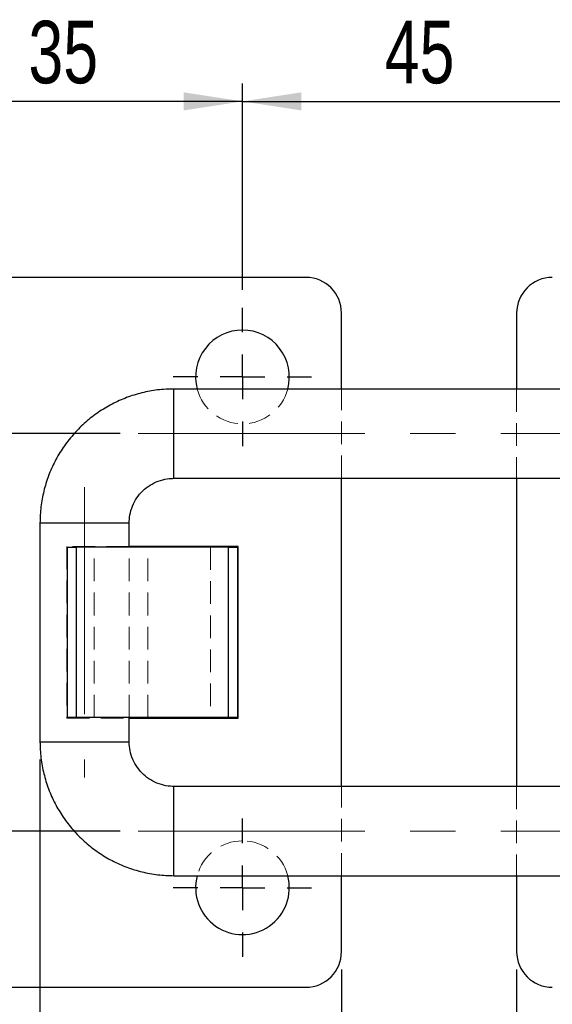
# Model space of a CAD drawing. Header units: millimetres. Extents: x 30 to 412, y 74 to 276.
# Tile 3 of 15: x 82 to 112, y 114 to 169. Entities that reach past the tile are written whole.
import ezdxf

# ---------------------------------------------------------------- set-up
doc = ezdxf.new("R2010")
doc.units = ezdxf.units.MM
doc.linetypes.add('CENTERX2', pattern=[20.32, 12.7, -2.54, 2.54, -2.54])
doc.linetypes.add('HIDDEN', pattern=[1.905, 1.27, -0.635])
doc.layers.add('FORMATO', color=179, linetype='Continuous')
doc.styles.add('SLDTEXTSTYLE0', font='TXT', dxfattribs={"width": 0.75})
doc.dimstyles.new('SLDDIMSTYLE0', dxfattribs={"dimtxt": 3.5, "dimasz": 3.302, "dimexe": 0, "dimexo": 0.0625, "dimgap": 0.875, "dimtad": 1, "dimdec": 0, "dimlfac": 2, "dimrnd": 1e-09, "dimzin": 12, "dimdsep": 46, "dimtxsty": 'SLDTEXTSTYLE0', "dimsah": 1, "dimcen": 0.09, "dimadec": 0, "dimazin": 3, "dimtfac": 1, "dimtdec": 0, "dimtofl": 0, "dimtmove": 0, "dimatfit": 3, "dimfxl": 0, "dimfrac": 2, "dimtolj": 1, "dimtzin": 12, "dimarcsym": 0})
doc.dimstyles.new('SLDDIMSTYLE1', dxfattribs={"dimtxt": 3.5, "dimasz": 3.302, "dimexe": 0, "dimexo": 0.0625, "dimgap": 0.875, "dimtad": 1, "dimdec": 0, "dimlfac": 2, "dimrnd": 1e-09, "dimzin": 12, "dimdsep": 46, "dimtxsty": 'SLDTEXTSTYLE0', "dimsah": 1, "dimcen": 0.09, "dimadec": 0, "dimazin": 3, "dimtfac": 1, "dimtofl": 0, "dimtmove": 0, "dimatfit": 3, "dimfxl": 0, "dimfrac": 2, "dimtolj": 1, "dimtzin": 12, "dimarcsym": 0})
doc.dimstyles.new('SLDDIMSTYLE3', dxfattribs={"dimtxt": 3.5, "dimasz": 3.302, "dimexe": 0, "dimexo": 0.0625, "dimgap": 0.875, "dimtad": 1, "dimdec": 3, "dimlfac": 2, "dimrnd": 1e-09, "dimzin": 12, "dimdsep": 46, "dimtxsty": 'SLDTEXTSTYLE0', "dimsah": 1, "dimcen": 0.09, "dimadec": 0, "dimazin": 3, "dimtfac": 1, "dimtdec": 3, "dimtofl": 0, "dimtmove": 0, "dimatfit": 3, "dimfxl": 0, "dimfrac": 2, "dimtolj": 1, "dimtzin": 12, "dimarcsym": 0})

# ---------------------------------------------------------------- blocks, each defined once
blk = doc.blocks.new('_D_5')
at = {"layer": 'FORMATO'}
for p, q in [((76.759, 153.968), (76.759, 165.523)), ((94.259, 153.968), (94.259, 165.523)), ((94.259, 164.523), (76.759, 164.523))]:
    blk.add_line(p, q, dxfattribs=at)
for points in [[(76.759, 164.523), (80.061, 164.015), (80.061, 165.031)], [(94.259, 164.523), (90.957, 165.031), (90.957, 164.015)]]:
    blk.add_solid(points, dxfattribs=at)
at = {"layer": 'FORMATO', "insert": (82.263, 169.035), "char_height": 3.5, "attachment_point": 1, "style": 'SLDTEXTSTYLE0'}
blk.add_mtext('35', dxfattribs=at)
blk = doc.blocks.new('_D_6')
at = {"layer": 'FORMATO'}
for p, q in [((94.259, 153.968), (94.259, 165.523)), ((116.799, 153.968), (116.799, 165.523)), ((94.259, 164.523), (116.799, 164.523))]:
    blk.add_line(p, q, dxfattribs=at)
for points in [[(94.259, 164.523), (97.561, 164.015), (97.561, 165.031)], [(116.799, 164.523), (113.497, 165.031), (113.497, 164.015)]]:
    blk.add_solid(points, dxfattribs=at)
at = {"layer": 'FORMATO', "insert": (102.232, 169.035), "char_height": 3.5, "attachment_point": 1, "style": 'SLDTEXTSTYLE0'}
blk.add_mtext('45', dxfattribs=at)
blk = doc.blocks.new('_D_8')
at = {"layer": 'FORMATO'}
for p, q in [((71.209, 115.918), (71.209, 103.918)), ((99.809, 115.918), (99.809, 103.918)), ((71.209, 104.918), (99.809, 104.918))]:
    blk.add_line(p, q, dxfattribs=at)
for points in [[(71.209, 104.918), (74.511, 104.41), (74.511, 105.426)], [(99.809, 104.918), (96.507, 105.426), (96.507, 104.41)]]:
    blk.add_solid(points, dxfattribs=at)
at = {"layer": 'FORMATO', "insert": (86.454, 109.43), "char_height": 3.5, "attachment_point": 1, "style": 'SLDTEXTSTYLE0'}
blk.add_mtext('57', dxfattribs=at)
blk = doc.blocks.new('_D_9')
at = {"layer": 'FORMATO'}
for p, q in [((109.624, 115.918), (109.624, 103.918)), ((152.574, 115.918), (152.574, 103.918)), ((109.624, 104.918), (152.574, 104.918))]:
    blk.add_line(p, q, dxfattribs=at)
for points in [[(109.624, 104.918), (112.926, 104.41), (112.926, 105.426)], [(152.574, 104.918), (149.272, 105.426), (149.272, 104.41)]]:
    blk.add_solid(points, dxfattribs=at)
at = {"layer": 'FORMATO', "insert": (129.951, 109.43), "char_height": 3.5, "attachment_point": 1, "style": 'SLDTEXTSTYLE0'}
blk.add_mtext('86', dxfattribs=at)
blk = doc.blocks.new('_D_12')
at = {"layer": 'FORMATO'}
for p, q in [((87.411, 145.918), (49.709, 145.918)), ((50.709, 145.918), (50.709, 123.668)), ((87.411, 123.668), (49.709, 123.668))]:
    blk.add_line(p, q, dxfattribs=at)
for points in [[(50.709, 145.918), (50.201, 142.616), (51.217, 142.616)], [(50.709, 123.668), (51.217, 126.97), (50.201, 126.97)]]:
    blk.add_solid(points, dxfattribs=at)
at = {"layer": 'FORMATO', "insert": (46.197, 132.553), "char_height": 3.5, "attachment_point": 1, "rotation": 90, "style": 'SLDTEXTSTYLE0'}
blk.add_mtext('45', dxfattribs=at)
blk = doc.blocks.new('_D_14')
at = {"layer": 'FORMATO'}
for p, q in [((71.209, 115.918), (71.209, 95.552)), ((152.574, 115.918), (152.574, 95.552)), ((71.209, 96.552), (152.574, 96.552))]:
    blk.add_line(p, q, dxfattribs=at)
for points in [[(71.209, 96.552), (74.511, 96.044), (74.511, 97.06)], [(152.574, 96.552), (149.272, 97.06), (149.272, 96.044)]]:
    blk.add_solid(points, dxfattribs=at)
at = {"layer": 'FORMATO', "insert": (102.464, 101.064), "char_height": 3.5, "attachment_point": 1, "style": 'SLDTEXTSTYLE0'}
blk.add_mtext('163', dxfattribs=at)
blk = doc.blocks.new('_D_15')
at = {"layer": 'FORMATO'}
for p, q in [((82.911, 127.668), (82.911, 73.918)), ((157.91, 122.668), (157.91, 73.918)), ((157.91, 74.918), (82.911, 74.918))]:
    blk.add_line(p, q, dxfattribs=at)
for points in [[(82.911, 74.918), (86.213, 74.41), (86.213, 75.426)], [(157.91, 74.918), (154.608, 75.426), (154.608, 74.41)]]:
    blk.add_solid(points, dxfattribs=at)
at = {"layer": 'FORMATO', "insert": (109.705, 79.43), "char_height": 3.5, "attachment_point": 1, "style": 'SLDTEXTSTYLE0'}
blk.add_mtext('150', dxfattribs=at)
blk = doc.blocks.new('SW_CENTERMARKSYMBOL_5')
at = {"layer": 'FORMATO', "color": 0}
for p, q in [((0, 2.5), (0, 3.875)), ((0, 0), (0, 1.25)), ((-2.5, 0), (-3.875, 0)), ((0, 0), (-1.25, 0)), ((0, 0), (0, -1.25)), ((0, 0), (1.25, 0)), ((2.5, 0), (3.875, 0)), ((0, -2.5), (0, -3.875))]:
    blk.add_line(p, q, dxfattribs=at)
blk = doc.blocks.new('SW_CENTERMARKSYMBOL_8')
at = {"layer": 'FORMATO', "color": 0}
for p, q in [((0, 2.5), (0, 3.875)), ((0, 0), (0, 1.25)), ((-2.5, 0), (-3.875, 0)), ((0, 0), (-1.25, 0)), ((0, 0), (0, -1.25)), ((0, 0), (1.25, 0)), ((2.5, 0), (3.875, 0)), ((0, -2.5), (0, -3.875))]:
    blk.add_line(p, q, dxfattribs=at)

msp = doc.modelspace()

# ---------------------------------------------------------------- linework, layer by layer
at = {"color": 7, "linetype": 'Continuous', "lineweight": 25}
for p, q in [((97.80866, 154.66809), (73.20866, 154.66809)), ((99.80866, 148.41809), (99.80866, 152.66809)), ((109.62363, 152.66809), (109.62363, 148.41809)), ((139.38552, 148.41809), (90.41061, 148.41809)), ((90.41061, 143.41809), (139.38552, 143.41809)), ((99.80866, 126.16809), (99.80866, 143.41809)), ((109.62363, 143.41809), (109.62363, 126.16809)), ((82.91063, 140.91809), (82.91063, 128.66809)), ((87.91062, 139.55559), (87.91062, 140.91809)), ((84.44616, 130.03059), (84.44616, 139.55559)), ((84.44616, 139.55559), (84.94616, 139.55559)), ((84.94616, 139.55559), (84.94616, 130.03059)), ((93.47116, 139.55559), (84.94616, 139.55559)), ((94.00866, 139.59309), (87.91062, 139.59309)), ((93.47116, 130.03059), (93.47116, 139.55559)), ((93.47116, 139.55559), (93.97116, 139.55559)), ((93.97116, 139.55559), (93.97116, 130.03059)), ((94.00866, 129.99309), (94.00866, 139.59309)), ((84.94616, 130.03059), (84.44616, 130.03059)), ((93.47116, 130.03059), (84.94616, 130.03059)), ((87.91062, 128.66809), (87.91062, 130.03059)), ((87.91062, 129.99309), (94.00866, 129.99309)), ((93.97116, 130.03059), (93.47116, 130.03059)), ((139.38552, 126.16809), (90.41061, 126.16809)), ((90.41061, 121.16809), (139.38552, 121.16809)), ((99.80866, 116.91809), (99.80866, 121.16809)), ((109.62363, 121.16809), (109.62363, 116.91809)), ((73.20866, 114.91809), (97.80866, 114.91809))]:
    msp.add_line(p, q, dxfattribs=at)
at = {"color": 7, "linetype": 'HIDDEN', "lineweight": 18}
for p, q in [((99.80866, 143.41809), (99.80866, 148.41809)), ((109.62363, 148.41809), (109.62363, 143.41809)), ((87.91062, 140.91809), (82.91063, 140.91809)), ((87.91062, 139.59309), (84.40866, 139.59309)), ((84.40866, 139.59309), (84.40866, 129.99309)), ((85.94616, 130.03059), (85.94616, 139.55559)), ((87.91062, 130.03059), (87.91062, 139.55559)), ((88.94616, 130.03059), (88.94616, 139.55559)), ((92.47116, 139.55559), (92.47116, 130.03059)), ((84.40866, 129.99309), (87.91062, 129.99309)), ((87.91062, 128.66809), (82.91063, 128.66809)), ((99.80866, 121.16809), (99.80866, 126.16809)), ((109.62363, 126.16809), (109.62363, 121.16809))]:
    msp.add_line(p, q, dxfattribs=at)
at = {"color": 8, "linetype": 'Continuous', "lineweight": 25}
for p, q in [((82.91063, 140.91809), (85.41545, 140.91809)), ((85.41545, 140.91809), (87.91062, 140.91809)), ((82.91063, 128.66809), (85.41545, 128.66809)), ((85.41545, 128.66809), (87.91062, 128.66809))]:
    msp.add_line(p, q, dxfattribs=at)
at = {"color": 7, "linetype": 'Continuous', "lineweight": 25}
for centre, radius, start, end in [((97.80866, 152.66809), 2, 0, 90), ((111.62363, 152.66809), 2, 90, 180), ((94.25866, 149.09309), 2.625, 90, 194.900597), ((94.25866, 149.09309), 2.625, 345.099403, 90), ((94.25866, 120.49309), 2.625, 165.099403, 14.900597), ((97.80866, 116.91809), 2, 270, 0), ((111.62363, 116.91809), 2, 180, 270)]:
    msp.add_arc(centre, radius, start, end, dxfattribs=at)
at = {"color": 7, "linetype": 'HIDDEN', "lineweight": 18}
for centre, radius, start, end in [((562.94134, 145.91774), 472.53734, 179.6968276, 180.303087), ((94.25866, 149.09309), 2.625, 194.900597, 345.099403), ((562.94134, 123.66845), 472.53734, 179.696913, 180.3031724), ((94.25866, 120.49309), 2.625, 90, 165.099403), ((94.25866, 120.49309), 2.625, 14.900597, 90)]:
    msp.add_arc(centre, radius, start, end, dxfattribs=at)
at = {"color": 8, "linetype": 'Continuous', "lineweight": 25}
for centre, radius, start, end in [((-281.5608, 146.44974), 371.97663, 359.91811, 0.3031879), ((-185.42655, 145.2012), 275.84292, 359.6296248, 0.1489066), ((-185.42655, 124.38498), 275.84292, 359.8510934, 0.3703752), ((-281.5608, 123.13645), 371.97663, 359.6968121, 0.08189)]:
    msp.add_arc(centre, radius, start, end, dxfattribs=at)
at = {"color": 7, "linetype": 'Continuous', "lineweight": 25}
for points, knots in [([(90.41061, 148.41809), (90.21882, 148.41371), (89.72863, 148.40251), (88.94543, 148.29077), (88.07731, 148.06496), (87.2423, 147.73564), (86.45245, 147.3096), (85.71901, 146.79235), (85.05243, 146.19142), (84.46222, 145.51532), (83.95674, 144.77372), (83.54336, 143.97716), (83.22745, 143.137), (83.01534, 142.26528), (82.92168, 141.52012), (82.91341, 141.06987), (82.91063, 140.91809)], [0, 0, 0, 0, 0.04885905, 0.12487412, 0.2009156, 0.27695708, 0.35299878, 0.42904029, 0.50508186, 0.5811233, 0.65716494, 0.73320644, 0.80924804, 0.88528961, 0.96133117, 1, 1, 1, 1]), ([(87.91062, 140.91809), (87.91213, 140.98201), (87.9177, 141.21798), (87.99404, 141.62284), (88.18958, 142.10459), (88.48132, 142.53602), (88.85524, 142.89816), (89.29575, 143.17591), (89.77541, 143.35312), (90.15532, 143.4137), (90.36467, 143.4173), (90.41061, 143.41809)], [0, 0, 0, 0, 0.0489117, 0.18055766, 0.31240533, 0.44425372, 0.57610293, 0.70795149, 0.8398002, 0.96483904, 1, 1, 1, 1]), ([(82.91063, 128.66809), (82.91501, 128.4763), (82.92621, 127.98611), (83.03795, 127.20291), (83.26376, 126.33479), (83.59308, 125.49977), (84.01912, 124.70992), (84.53637, 123.97648), (85.1373, 123.3099), (85.81339, 122.71968), (86.555, 122.21421), (87.35155, 121.80082), (88.19171, 121.48492), (89.06343, 121.2728), (89.80859, 121.17915), (90.25884, 121.17088), (90.41061, 121.16809)], [0, 0, 0, 0, 0.04885925, 0.12487429, 0.20091584, 0.27695742, 0.35299898, 0.42904055, 0.50508211, 0.5811236, 0.65716527, 0.73320671, 0.80924847, 0.88528981, 0.96133134, 1, 1, 1, 1]), ([(90.41061, 126.16809), (90.34669, 126.1696), (90.11073, 126.17517), (89.70587, 126.25151), (89.22412, 126.44705), (88.7927, 126.73879), (88.43055, 127.11271), (88.15281, 127.55323), (87.9756, 128.03289), (87.91502, 128.4128), (87.91142, 128.62215), (87.91062, 128.66809)], [0, 0, 0, 0, 0.04891101, 0.18055789, 0.31240643, 0.44425514, 0.5761044, 0.70795307, 0.83980182, 0.96483978, 1, 1, 1, 1])]:
    msp.add_open_spline(points, degree=3, knots=knots, dxfattribs=at)
at = {"layer": 'FORMATO', "linetype": 'CENTERX2', "lineweight": 18}
for p, q in [((88.41062, 145.91809), (159.91049, 145.91809)), ((85.41063, 142.91809), (85.41063, 126.66809)), ((88.41062, 123.66809), (159.91049, 123.66809))]:
    msp.add_line(p, q, dxfattribs=at)

# ---------------------------------------------------------------- block references
at = {"layer": 'FORMATO'}
for name, p in [('SW_CENTERMARKSYMBOL_5', (94.25866, 149.09309)), ('SW_CENTERMARKSYMBOL_8', (94.25866, 120.49309))]:
    msp.add_blockref(name, p, dxfattribs=at)

# ---------------------------------------------------------------- dimensions: what is measured, and where the dimension line sits
for base, p1, p2, dimstyle, picture, middle in [((76.75866, 164.52343), (94.25866, 152.96809), (76.75866, 152.96809), 'SLDDIMSTYLE3', '_D_5', (84.84941, 164.52343)), ((116.79863, 164.52343), (94.25866, 152.96809), (116.79863, 152.96809), 'SLDDIMSTYLE1', '_D_6', (104.81771, 164.52343)), ((82.91063, 74.91809), (157.91049, 123.66809), (82.91063, 128.66809), 'SLDDIMSTYLE3', '_D_15', (113.58455, 74.91809)), ((99.80866, 104.91809), (71.20866, 116.91809), (99.80866, 116.91809), 'SLDDIMSTYLE0', '_D_8', (89.03983, 104.91809)), ((152.57363, 96.55209), (71.20866, 116.91809), (152.57363, 116.91809), 'SLDDIMSTYLE0', '_D_14', (106.34295, 96.55209)), ((152.57363, 104.91809), (109.62363, 116.91809), (152.57363, 116.91809), 'SLDDIMSTYLE0', '_D_9', (132.53749, 104.91809))]:
    dim = msp.add_linear_dim(base=base, p1=p1, p2=p2, dimstyle=dimstyle, dxfattribs=at)
    dim.commit()
    dim.dimension.update_dxf_attribs({"geometry": picture, "text_midpoint": middle, "dimtype": 160})
dim = msp.add_linear_dim(base=(50.7086620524, 123.6680927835), p1=(88.4106159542, 145.9180927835), p2=(88.4106159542, 123.6680927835), angle=90, dimstyle='SLDDIMSTYLE0', dxfattribs=at)
dim.commit()
dim.dimension.update_dxf_attribs({"geometry": '_D_12', "text_midpoint": (50.7086620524, 135.1394351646), "dimtype": 160})

doc.saveas('drawing.dxf')
